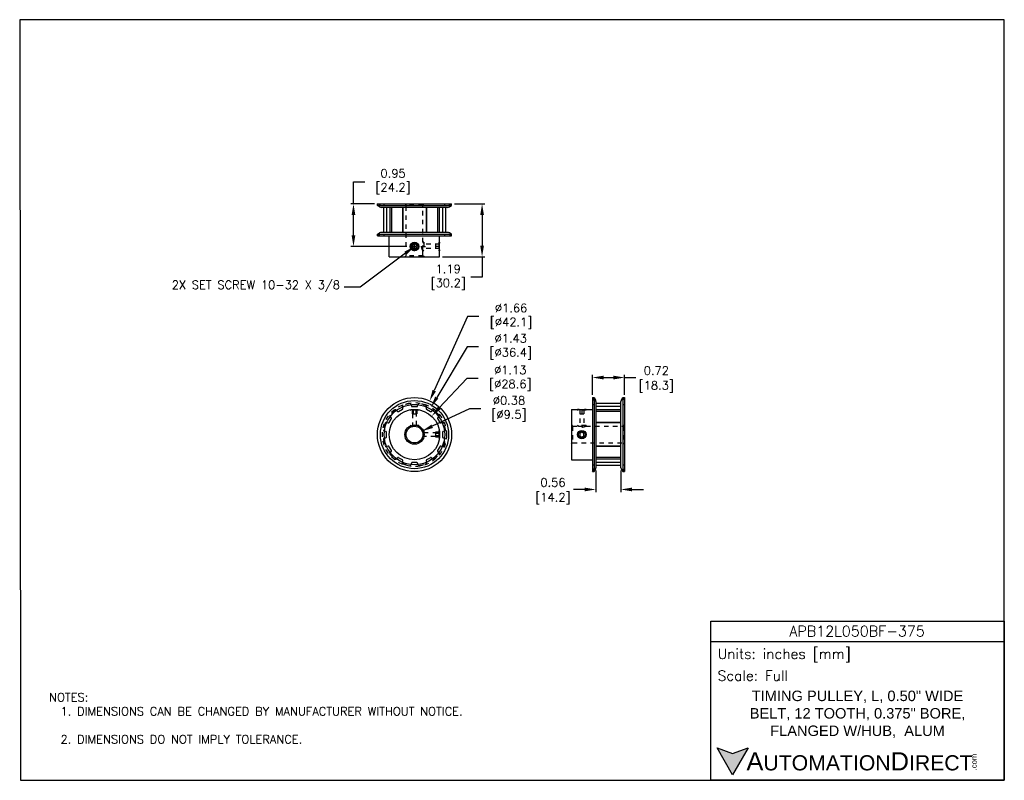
# Model space of a CAD drawing. Extents: x 909.4 to 931.4, y -8.5 to 8.5.
import ezdxf
from ezdxf import colors
from ezdxf.entities.mleader import LeaderData, LeaderLine
from ezdxf.math import Vec2, Vec3

# ---------------------------------------------------------------- set-up
doc = ezdxf.new("R2010")
doc.units = 0
doc.header["$LTSCALE"] = 4
doc.header["$MEASUREMENT"] = 0
doc.linetypes.add('CENTER2', pattern=[1.125, 0.75, -0.125, 0.125, -0.125])
doc.linetypes.add('HIDDEN2', pattern=[0.1875, 0.125, -0.0625])
doc.layers.get('0').update_dxf_attribs({"linetype": 'CONTINUOUS'})
doc.layers.get('DEFPOINTS').update_dxf_attribs({"linetype": 'CONTINUOUS'})
for name, color, linetype in [('CENTER', 40, 'CENTER2'), ('DIMENSIONS', 140, 'CONTINUOUS'), ('DIMENSIONS @ 1', 140, 'CONTINUOUS'), ('HIDDEN', 102, 'HIDDEN2'), ('TEXT', 140, 'CONTINUOUS')]:
    doc.layers.add(name, color=color, linetype=linetype)
doc.styles.add('\\M+2ABAC\\M+2A6A11', font='txt')
doc.styles.add('ROMANS', font='romans.shx')
doc.styles.get("Standard").update_dxf_attribs({"font": 'romans.shx'})
doc.dimstyles.get("Standard").update_dxf_attribs({"dimtxt": 0.1875, "dimasz": 0.25, "dimexe": 0.0625, "dimexo": 0.0625, "dimgap": 0.0625, "dimtad": 0, "dimtih": 1, "dimtoh": 1, "dimzin": 0, "dimdsep": 46, "dimtxsty": 'Standard', "dimcen": 0, "dimadec": 0, "dimazin": 0, "dimtfac": 1, "dimtofl": 0, "dimtmove": 0, "dimatfit": 3, "dimfxl": 0, "dimtolj": 1, "dimtzin": 0, "dimarcsym": 0})

# ---------------------------------------------------------------- blocks, each defined once
blk = doc.blocks.new('*D2')
at = {"layer": 'DEFPOINTS', "color": 0}
for p in [(922.9237132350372, 0.467701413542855), (922.2047132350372, 0.02066336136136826), (922.9237132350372, 0.02066336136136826)]:
    blk.add_point(p, dxfattribs=at)
at = {"layer": 'DIMENSIONS', "color": 0, "lineweight": -2}
for p, q in [((922.2047132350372, 0.08316336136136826), (922.2047132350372, 0.530201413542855)), ((922.4547132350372, 0.467701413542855), (922.6737132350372, 0.467701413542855)), ((922.9237132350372, 0.08316336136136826), (922.9237132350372, 0.530201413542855)), ((922.9237132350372, 0.467701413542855), (923.1737132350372, 0.467701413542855))]:
    blk.add_line(p, q, dxfattribs=at)
at = {"layer": 'DIMENSIONS', "color": 0}
for points in [[(922.4547132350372, 0.5093680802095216), (922.4547132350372, 0.4260347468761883), (922.2047132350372, 0.467701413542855)], [(922.6737132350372, 0.5093680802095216), (922.6737132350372, 0.4260347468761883), (922.9237132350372, 0.467701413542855)]]:
    blk.add_solid(points, dxfattribs=at)
at = {"layer": 'DIMENSIONS', "color": 0, "char_height": 0.1875, "attachment_point": 5}
for s, insert in [('\\A1;0.72', (923.6335346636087, 0.623951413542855)), ('\\A1;[18.3]', (923.6335346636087, 0.2623442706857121))]:
    blk.add_mtext(s, dxfattribs=dict(at, insert=insert))
blk = doc.blocks.new('*D1')
at = {"layer": 'DEFPOINTS', "color": 0}
for p in [(922.2842132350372, -1.548019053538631), (922.8442132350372, -1.548019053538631), (922.2842132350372, -2.03361647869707)]:
    blk.add_point(p, dxfattribs=at)
at = {"layer": 'DIMENSIONS', "color": 0, "lineweight": -2}
for p, q in [((922.2842132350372, -1.610519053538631), (922.2842132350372, -2.09611647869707)), ((922.8442132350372, -1.610519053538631), (922.8442132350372, -2.09611647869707)), ((922.0342132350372, -2.03361647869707), (921.7842132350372, -2.03361647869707)), ((923.0942132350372, -2.03361647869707), (923.3442132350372, -2.03361647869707))]:
    blk.add_line(p, q, dxfattribs=at)
at = {"layer": 'DIMENSIONS', "color": 0}
for points in [[(922.0342132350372, -1.991949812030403), (922.0342132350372, -2.075283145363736), (922.2842132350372, -2.03361647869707)], [(923.0942132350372, -1.991949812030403), (923.0942132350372, -2.075283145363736), (922.8442132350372, -2.03361647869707)]]:
    blk.add_solid(points, dxfattribs=at)
at = {"layer": 'DIMENSIONS', "color": 0, "char_height": 0.1875, "attachment_point": 5}
for s, insert in [('\\A1;0.56', (921.3243918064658, -1.87736647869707)), ('\\A1;[14.2]', (921.3243918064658, -2.238973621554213))]:
    blk.add_mtext(s, dxfattribs=dict(at, insert=insert))
blk = doc.blocks.new('*D3')
at = {"layer": 'DEFPOINTS', "color": 0, "ltscale": 0.05}
for p in [(918.4002199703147, -0.7279069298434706), (918.06053086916, -0.8867663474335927)]:
    blk.add_point(p, dxfattribs=at)
at = {"layer": 'DIMENSIONS', "color": 0, "lineweight": -2, "ltscale": 0.05}
for p, q in [((919.4608704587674, -0.2318818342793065), (918.626679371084, -0.6220006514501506)), ((919.7108704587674, -0.2318818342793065), (919.4608704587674, -0.2318818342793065))]:
    blk.add_line(p, q, dxfattribs=at)
at = {"layer": 'DIMENSIONS', "color": 0, "ltscale": 0.05}
blk.add_solid([(918.6090283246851, -0.5842574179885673), (918.6443304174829, -0.6597438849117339), (918.4002199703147, -0.7279069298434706)], dxfattribs=at)
at = {"layer": 'DIMENSIONS', "color": 0, "ltscale": 0.05, "insert": (920.2778347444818, -0.2318818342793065), "char_height": 0.1875, "attachment_point": 5}
blk.add_mtext('\\A1; ∅0.38\\P [∅9.5]', dxfattribs=at)
blk = doc.blocks.new('*D8')
at = {"layer": 'DEFPOINTS', "color": 0, "ltscale": 0.05}
for p in [(919.0583754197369, 4.351565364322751), (918.7928754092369, 3.163565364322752), (919.7410535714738, 3.163565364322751)]:
    blk.add_point(p, dxfattribs=at)
at = {"layer": 'DIMENSIONS', "color": 0, "lineweight": -2, "ltscale": 0.05}
for p, q in [((919.1208754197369, 4.351565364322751), (919.8035535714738, 4.351565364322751)), ((919.7410535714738, 4.101565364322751), (919.7410535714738, 3.413565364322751)), ((918.8553754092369, 3.163565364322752), (919.8035535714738, 3.163565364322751)), ((919.7410535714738, 3.163565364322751), (919.7410535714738, 2.70836119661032)), ((919.7410535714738, 2.70836119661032), (919.4910535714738, 2.70836119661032))]:
    blk.add_line(p, q, dxfattribs=at)
at = {"layer": 'DIMENSIONS', "color": 0, "ltscale": 0.05}
for points in [[(919.6993869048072, 4.101565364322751), (919.7827202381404, 4.101565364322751), (919.7410535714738, 4.351565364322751)], [(919.6993869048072, 3.413565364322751), (919.7827202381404, 3.413565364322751), (919.7410535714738, 3.163565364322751)]]:
    blk.add_solid(points, dxfattribs=at)
at = {"layer": 'DIMENSIONS', "color": 0, "ltscale": 0.05, "insert": (918.9196250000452, 2.708361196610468), "char_height": 0.1875, "attachment_point": 5}
blk.add_mtext('\\A1; 1.19\\P [30.2]', dxfattribs=at)
blk = doc.blocks.new('*D7')
at = {"layer": 'DEFPOINTS', "color": 0, "ltscale": 0.05}
for p in [(916.8673932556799, 4.351565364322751), (917.4023754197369, 4.351565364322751), (918.1233754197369, 3.398065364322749)]:
    blk.add_point(p, dxfattribs=at)
at = {"layer": 'DIMENSIONS', "color": 0, "lineweight": -2, "ltscale": 0.05}
for p, q in [((916.8673932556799, 4.351565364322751), (916.8673932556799, 4.844476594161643)), ((916.8673932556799, 4.844476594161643), (917.1173932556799, 4.844476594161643)), ((917.3398754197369, 4.351565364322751), (916.8048932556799, 4.351565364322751)), ((916.8673932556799, 3.648065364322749), (916.8673932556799, 4.101565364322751)), ((918.0608754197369, 3.398065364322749), (916.8048932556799, 3.398065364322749))]:
    blk.add_line(p, q, dxfattribs=at)
at = {"layer": 'DIMENSIONS', "color": 0, "ltscale": 0.05}
for points in [[(916.8257265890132, 4.101565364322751), (916.9090599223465, 4.101565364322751), (916.8673932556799, 4.351565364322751)], [(916.8257265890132, 3.648065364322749), (916.9090599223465, 3.648065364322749), (916.8673932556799, 3.398065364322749)]]:
    blk.add_solid(points, dxfattribs=at)
at = {"layer": 'DIMENSIONS', "color": 0, "ltscale": 0.05, "insert": (917.6888218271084, 4.84447659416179), "char_height": 0.1875, "attachment_point": 5}
blk.add_mtext('\\A1; 0.95\\P [24.2]', dxfattribs=at)
blk = doc.blocks.new('*D4')
at = {"layer": 'DEFPOINTS', "color": 0, "ltscale": 0.05}
for p in [(918.613567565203, -0.3955478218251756), (917.8471832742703, -1.219125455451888)]:
    blk.add_point(p, dxfattribs=at)
at = {"layer": 'DIMENSIONS', "color": 0, "lineweight": -2, "ltscale": 0.05}
for p, q in [((919.3999804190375, 0.4495530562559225), (918.7838751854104, -0.21253056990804)), ((919.6499804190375, 0.4495530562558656), (919.3999804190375, 0.4495530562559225))]:
    blk.add_line(p, q, dxfattribs=at)
at = {"layer": 'DIMENSIONS', "color": 0, "ltscale": 0.05}
blk.add_solid([(918.7533723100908, -0.1841459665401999), (918.8143780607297, -0.2409151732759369), (918.613567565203, -0.3955478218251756)], dxfattribs=at)
at = {"layer": 'DIMENSIONS', "color": 0, "ltscale": 0.05, "insert": (920.3062304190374, 0.4495530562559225), "char_height": 0.1875, "attachment_point": 5}
blk.add_mtext('\\A1; ∅1.13\\P [∅28.6]', dxfattribs=at)
blk = doc.blocks.new('*D6')
at = {"layer": 'DEFPOINTS', "color": 0, "ltscale": 0.05}
for p in [(918.5993247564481, -0.1937142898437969), (917.8614260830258, -1.420958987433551)]:
    blk.add_point(p, dxfattribs=at)
at = {"layer": 'DIMENSIONS', "color": 0, "lineweight": -2, "ltscale": 0.05}
for p, q in [((919.4107505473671, 1.155817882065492), (918.7281478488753, 0.02053932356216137)), ((919.6607505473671, 1.155817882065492), (919.4107505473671, 1.155817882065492))]:
    blk.add_line(p, q, dxfattribs=at)
at = {"layer": 'DIMENSIONS', "color": 0, "ltscale": 0.05}
blk.add_solid([(918.6924389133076, 0.04200983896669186), (918.7638567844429, -0.0009311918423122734), (918.5993247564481, -0.1937142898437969)], dxfattribs=at)
at = {"layer": 'DIMENSIONS', "color": 0, "ltscale": 0.05, "insert": (920.3170005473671, 1.155817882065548), "char_height": 0.1875, "attachment_point": 5}
blk.add_mtext('\\A1; ∅1.43\\P [∅36.4]', dxfattribs=at)
blk = doc.blocks.new('*D5')
at = {"layer": 'DEFPOINTS', "color": 0, "ltscale": 0.05}
for p in [(918.5699336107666, -0.05216497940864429), (917.8908172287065, -1.562508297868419)]:
    blk.add_point(p, dxfattribs=at)
at = {"layer": 'DIMENSIONS', "color": 0, "lineweight": -2, "ltscale": 0.05}
for p, q in [((919.4186312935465, 1.835324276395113), (918.6724572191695, 0.1758457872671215)), ((919.6686312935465, 1.835324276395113), (919.4186312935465, 1.835324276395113))]:
    blk.add_line(p, q, dxfattribs=at)
at = {"layer": 'DIMENSIONS', "color": 0, "ltscale": 0.05}
blk.add_solid([(918.6344554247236, 0.1929330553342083), (918.7104590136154, 0.1587585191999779), (918.5699336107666, -0.05216497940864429)], dxfattribs=at)
at = {"layer": 'DIMENSIONS', "color": 0, "ltscale": 0.05, "insert": (920.3248812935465, 1.835324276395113), "char_height": 0.1875, "attachment_point": 5}
blk.add_mtext('\\A1; ∅1.66\\P [∅42.1]', dxfattribs=at)

msp = doc.modelspace()

# ---------------------------------------------------------------- hatches: boundary and pattern name
at = {"layer": 'TEXT'}
msp.add_hatch(color=256, dxfattribs=at).paths.add_polyline_path([(925.6883008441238, -7.808852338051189), (925.3390763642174, -7.935959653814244), (924.9898518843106, -7.808852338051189), (925.3390763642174, -8.413726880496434)])

# ---------------------------------------------------------------- linework, layer by layer
for p, q in [((917.4023754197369, 4.311565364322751), (917.4023754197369, 4.351565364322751)), ((917.4023754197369, 4.351565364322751), (919.0583754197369, 4.351565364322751)), ((917.4505121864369, 4.282860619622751), (917.4023754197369, 4.311565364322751)), ((917.4023754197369, 4.311565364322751), (919.0583754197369, 4.311565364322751)), ((918.9710577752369, 4.272065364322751), (917.489693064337, 4.272065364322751)), ((917.5371303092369, 4.272065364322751), (917.5371303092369, 3.712065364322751)), ((917.6043754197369, 4.272065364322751), (917.6043754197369, 3.712065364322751)), ((917.6785677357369, 4.272065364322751), (917.6785677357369, 3.712065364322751)), ((917.715920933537, 4.272065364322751), (917.715920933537, 3.712065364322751)), ((917.9625026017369, 4.272065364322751), (917.9625026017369, 3.712065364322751)), ((917.9706730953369, 4.272065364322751), (917.9706730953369, 3.712065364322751)), ((918.4900777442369, 4.272065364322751), (918.4900777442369, 3.712065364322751)), ((918.4982482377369, 4.272065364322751), (918.4982482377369, 3.712065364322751)), ((918.7448299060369, 4.272065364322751), (918.7448299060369, 3.712065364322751)), ((918.7821831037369, 4.272065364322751), (918.7821831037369, 3.712065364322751)), ((918.8563754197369, 4.272065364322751), (918.8563754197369, 3.712065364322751)), ((918.923620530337, 4.272065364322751), (918.923620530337, 3.712065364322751)), ((919.0102386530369, 4.282860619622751), (919.0583754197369, 4.311565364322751)), ((919.0583754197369, 4.311565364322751), (919.0583754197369, 4.351565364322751)), ((917.4023754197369, 3.67256536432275), (917.4505121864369, 3.701270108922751)), ((917.4023754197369, 3.632565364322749), (917.4023754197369, 3.67256536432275)), ((917.4023754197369, 3.67256536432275), (919.0583754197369, 3.67256536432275)), ((917.4023754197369, 3.632565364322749), (919.0583754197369, 3.632565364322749)), ((918.9710577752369, 3.712065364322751), (917.489693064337, 3.712065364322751)), ((917.6678754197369, 3.163565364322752), (917.6678754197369, 3.632565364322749)), ((918.7928754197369, 3.493065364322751), (918.7928754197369, 3.632565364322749)), ((919.0583754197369, 3.67256536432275), (919.0102386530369, 3.701270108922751)), ((919.0583754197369, 3.632565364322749), (919.0583754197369, 3.67256536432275)), ((918.202951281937, 3.445565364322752), (918.1755271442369, 3.398065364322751)), ((918.1755271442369, 3.398065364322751), (918.202951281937, 3.350565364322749)), ((918.2577995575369, 3.445565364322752), (918.202951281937, 3.445565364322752)), ((918.202951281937, 3.350565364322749), (918.2577995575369, 3.350565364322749)), ((918.2852236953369, 3.398065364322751), (918.2577995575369, 3.445565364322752)), ((918.2577995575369, 3.350565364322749), (918.2852236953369, 3.398065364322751)), ((918.7903338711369, 3.476606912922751), (918.7928754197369, 3.474065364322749)), ((918.790333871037, 3.31952381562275), (918.7928754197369, 3.322065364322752)), ((918.7928754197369, 3.322065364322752), (918.7928754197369, 3.474065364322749)), ((918.7928754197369, 3.163565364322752), (918.7928754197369, 3.30306536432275)), ((917.667875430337, 3.163565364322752), (918.7928754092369, 3.163565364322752)), ((922.2047132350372, 0.02066336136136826), (922.2047132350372, -1.635336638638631)), ((922.2047132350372, 0.02066336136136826), (922.2447132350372, 0.02066336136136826)), ((922.2447132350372, 0.02066336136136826), (922.2447132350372, -1.635336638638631)), ((922.2447132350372, 0.02066336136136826), (922.2734179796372, -0.02747340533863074)), ((922.8550084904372, -0.02747340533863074), (922.8837132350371, 0.02066336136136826)), ((922.8837132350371, 0.02066336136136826), (922.8837132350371, -1.635336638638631)), ((922.8837132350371, 0.02066336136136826), (922.9237132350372, 0.02066336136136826)), ((922.9237132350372, 0.02066336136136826), (922.9237132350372, -1.635336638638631)), ((922.2442132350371, -0.04557663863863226), (922.2442132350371, -1.569096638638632)), ((922.2842132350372, -0.06665422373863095), (922.2842132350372, -1.548019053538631)), ((922.8442132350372, -0.1140915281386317), (922.2842132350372, -0.1140915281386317)), ((922.8442132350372, -0.1813366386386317), (922.2842132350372, -0.1813366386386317)), ((922.8442132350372, -1.548019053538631), (922.8442132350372, -0.06665422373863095)), ((918.1483361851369, -0.2508758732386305), (918.1543754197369, -0.2448366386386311)), ((918.1543754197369, -0.2448366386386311), (918.3063754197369, -0.2448366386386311)), ((921.7357132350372, -0.2448366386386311), (921.7357132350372, -1.369836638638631)), ((921.7357132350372, -0.2448366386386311), (921.8752132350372, -0.2448366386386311)), ((921.8916694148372, -0.2473804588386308), (921.8942132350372, -0.2448366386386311)), ((921.8942132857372, -0.2448366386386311), (922.0462131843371, -0.2448366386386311)), ((922.0487570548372, -0.2473804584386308), (922.0462132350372, -0.2448366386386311)), ((922.0652132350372, -0.2448366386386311), (922.2047132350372, -0.2448366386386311)), ((922.8442132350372, -0.2555289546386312), (922.2842132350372, -0.2555289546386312)), ((922.8442132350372, -0.2928821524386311), (922.2842132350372, -0.2928821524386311)), ((922.8442132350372, -0.5394638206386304), (922.2842132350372, -0.5394638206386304)), ((922.8442132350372, -0.5476343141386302), (922.2842132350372, -0.5476343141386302)), ((918.7867935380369, -0.7252547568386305), (918.7928754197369, -0.7313366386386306)), ((918.7928754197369, -0.7313366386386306), (918.7928754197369, -0.8833366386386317)), ((921.9702132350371, -0.7524883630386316), (921.9227132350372, -0.7799125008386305)), ((921.9227132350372, -0.7799125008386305), (921.9227132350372, -0.8347607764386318)), ((921.9227132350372, -0.8347607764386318), (921.9702132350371, -0.8621849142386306)), ((922.0177132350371, -0.7799125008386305), (921.9702132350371, -0.7524883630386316)), ((921.9702132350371, -0.8621849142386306), (922.0177132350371, -0.8347607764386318)), ((922.0177132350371, -0.8347607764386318), (922.0177132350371, -0.7799125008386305)), ((918.7867935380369, -0.88941852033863), (918.7928754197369, -0.8833366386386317)), ((922.8442132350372, -1.067038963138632), (922.2842132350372, -1.067038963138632)), ((922.8442132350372, -1.075209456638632), (922.2842132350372, -1.075209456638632)), ((921.7357132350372, -1.369836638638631), (922.2047132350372, -1.369836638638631)), ((922.8442132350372, -1.321791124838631), (922.2842132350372, -1.321791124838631)), ((922.8442132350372, -1.359144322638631), (922.2842132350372, -1.359144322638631)), ((922.8442132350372, -1.433336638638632), (922.2842132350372, -1.433336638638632)), ((922.8442132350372, -1.500581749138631), (922.2842132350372, -1.500581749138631)), ((922.2047132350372, -1.635336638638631), (922.2447132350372, -1.635336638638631)), ((922.2447132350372, -1.635336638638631), (922.2734179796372, -1.587199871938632)), ((922.8550084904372, -1.587199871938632), (922.8837132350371, -1.635336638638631)), ((922.8837132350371, -1.635336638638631), (922.9237132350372, -1.635336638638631))]:
    msp.add_line(p, q)
for centre, radius in [((918.2303754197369, 3.398065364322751), 0.095), ((918.2303754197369, 3.398065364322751), 0.076), ((918.2303754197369, -0.8073366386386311), 0.828), ((918.2303754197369, -0.8073366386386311), 0.76176), ((918.2303754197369, -0.8073366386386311), 0.675), ((918.2303754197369, -0.8073366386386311), 0.5625), ((918.2303754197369, -0.8073366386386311), 0.215625), ((918.2303754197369, -0.8073366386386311), 0.1875), ((921.9702132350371, -0.8073366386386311), 0.095), ((921.9702132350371, -0.8073366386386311), 0.076)]:
    msp.add_circle(centre, radius)
for centre, start, end in [((917.489693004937, 4.34856536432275), 239.1916819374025, 270), ((918.9710578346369, 4.34856536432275), 270, 300.8083180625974), ((917.489693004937, 3.635565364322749), 90, 120.8083180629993), ((918.9710578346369, 3.635565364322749), 59.19168193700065, 90), ((922.2077132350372, -0.06665422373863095), 0, 30.8083180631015), ((922.9207132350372, -0.06665422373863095), 149.1916819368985, 180), ((922.2077132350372, -1.548019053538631), 329.1916819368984, 0), ((922.9207132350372, -1.548019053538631), 180, 210.8083180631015)]:
    msp.add_arc(centre, 0.0765, start, end)
for points, start_tangent, end_tangent in [([(918.7928754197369, 3.30306536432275), (918.792835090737, 3.30330444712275), (918.7927147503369, 3.304021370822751), (918.7925166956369, 3.305212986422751), (918.7922442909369, 3.306876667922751), (918.791902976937, 3.309003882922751), (918.7914986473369, 3.31158978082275), (918.7910398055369, 3.314618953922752), (918.7905347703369, 3.318082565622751), (918.7899943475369, 3.321959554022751), (918.7894293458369, 3.32623192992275), (918.7888501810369, 3.33088792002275), (918.7882701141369, 3.33589431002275), (918.7877026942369, 3.341210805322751), (918.787159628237, 3.34680714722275), (918.7866509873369, 3.35266429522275), (918.7861881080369, 3.358739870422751), (918.785779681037, 3.365010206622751), (918.7854344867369, 3.371432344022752), (918.7851586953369, 3.377984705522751), (918.7849580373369, 3.384625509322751), (918.7848360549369, 3.39133142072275), (918.7847951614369, 3.39806614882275), (918.7848360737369, 3.404800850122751), (918.7849580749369, 3.411506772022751), (918.7851587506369, 3.41814755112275), (918.785434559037, 3.424699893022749), (918.7857797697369, 3.431122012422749), (918.7861882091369, 3.43739228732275), (918.786651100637, 3.44346782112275), (918.7871597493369, 3.44932489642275), (918.7877028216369, 3.454921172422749), (918.7882702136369, 3.46023731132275), (918.7888502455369, 3.465243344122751), (918.789429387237, 3.469899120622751), (918.7899943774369, 3.474171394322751), (918.7905347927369, 3.478048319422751), (918.7910398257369, 3.48151191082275), (918.791498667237, 3.484541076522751), (918.7919029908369, 3.487126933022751), (918.7922443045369, 3.48925414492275), (918.7925167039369, 3.490917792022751), (918.7927147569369, 3.49210939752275), (918.792835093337, 3.49282629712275), (918.7928754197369, 3.493065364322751)], (-0.0317921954, 0.1882432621), (0.0317921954, 0.1882432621)), ([(918.792414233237, 3.49029539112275), (918.792244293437, 3.48925407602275), (918.791902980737, 3.487126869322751), (918.7914986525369, 3.484540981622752), (918.791039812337, 3.481511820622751), (918.790534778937, 3.478048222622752), (918.790330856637, 3.47660733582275)], (-0.0022421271, -0.0136632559), (-0.0019232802, -0.0137117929)), ([(918.790330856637, 3.319523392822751), (918.790534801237, 3.318082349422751), (918.791039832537, 3.314618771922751), (918.7914986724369, 3.311589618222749), (918.7919029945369, 3.30900377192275), (918.7922443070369, 3.30687656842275), (918.7925167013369, 3.30521295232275)], (0.0020108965, -0.0143364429), (0.002359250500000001, -0.0142832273)), ([(918.7928754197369, 3.493065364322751), (918.7928350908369, 3.492826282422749), (918.792714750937, 3.492109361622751), (918.7925166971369, 3.490917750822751), (918.792414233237, 3.49029539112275)], (-0.0004676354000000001, -0.0027688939), (-0.0004547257, -0.0027710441)), ([(918.7925167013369, 3.30521295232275), (918.7927147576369, 3.304021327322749), (918.792835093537, 3.303304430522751), (918.7928754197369, 3.30306536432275)], (0.0003548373, -0.0021482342), (0.000362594, -0.002146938)), ([(921.8752132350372, -0.2448366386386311), (921.8754228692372, -0.2448720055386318)], (0.000209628, -3.54038e-05), (0.0002096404, -3.533e-05)), ([(922.0652132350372, -0.2448366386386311), (922.0650035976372, -0.2448720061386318), (922.0643747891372, -0.2449776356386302), (922.0633295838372, -0.2451517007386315), (922.0618694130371, -0.2453917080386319), (922.0600013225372, -0.2456933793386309), (922.0577288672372, -0.2460521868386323), (922.0550620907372, -0.2464618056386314), (922.0520113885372, -0.2469152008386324), (922.0485869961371, -0.2474047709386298), (922.0448085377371, -0.2479211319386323), (922.0406870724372, -0.2484557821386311), (922.0362490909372, -0.2489980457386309), (922.0315103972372, -0.2495386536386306), (922.0264981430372, -0.2500671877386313), (922.0212380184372, -0.2505738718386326), (922.0157516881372, -0.2510498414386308), (922.0100737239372, -0.2514858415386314), (922.0042214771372, -0.2518748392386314), (921.9982315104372, -0.2522093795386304), (921.9921228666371, -0.2524841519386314), (921.9859254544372, -0.2526942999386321), (921.9796671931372, -0.2528362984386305), (921.9733667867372, -0.2529079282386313), (921.9670593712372, -0.2529079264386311), (921.9607590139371, -0.2528362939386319), (921.9545006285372, -0.2526942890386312), (921.9483033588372, -0.2524841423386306), (921.9421946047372, -0.2522093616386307), (921.9362047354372, -0.2518748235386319), (921.9303524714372, -0.2514858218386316), (921.9246744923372, -0.2510498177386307), (921.9191882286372, -0.2505738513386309), (921.9139279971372, -0.2500671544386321), (921.9089158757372, -0.2495386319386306), (921.9041771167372, -0.2489980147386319), (921.8997392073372, -0.2484557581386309), (921.8956177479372, -0.2479211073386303), (921.8918392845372, -0.2474047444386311), (921.8884149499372, -0.2469151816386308), (921.8853641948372, -0.2464617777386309), (921.8826975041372, -0.246052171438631), (921.8804250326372, -0.2456933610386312), (921.8785569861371, -0.2453916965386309), (921.8770968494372, -0.245151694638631), (921.8760516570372, -0.2449776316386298), (921.8754228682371, -0.2448720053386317), (921.8752132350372, -0.2448366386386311)], (-0.1882433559, -0.0317922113), (-0.1882433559, 0.0317922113)), ([(921.8754228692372, -0.2448720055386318), (921.8760516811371, -0.2449776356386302), (921.8770968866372, -0.2451517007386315), (921.8785570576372, -0.2453917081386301), (921.8804251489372, -0.2456933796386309), (921.8826976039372, -0.2460521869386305), (921.8853643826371, -0.2464618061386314), (921.8884150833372, -0.2469152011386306), (921.8916693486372, -0.247380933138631)], (0.0162109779, -0.002731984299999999), (0.0162802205, -0.002283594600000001)), ([(922.0487571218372, -0.247380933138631), (922.0520115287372, -0.2469151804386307), (922.0550622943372, -0.2464617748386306), (922.0577289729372, -0.2460521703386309), (922.0600014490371, -0.245693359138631), (922.0618694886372, -0.2453916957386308), (922.0633296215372, -0.2451516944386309), (922.0643748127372, -0.2449776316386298), (922.0650035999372, -0.2448720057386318)], (0.0162802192, 0.0022835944), (0.0162109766, 0.002731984)), ([(922.0650035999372, -0.2448720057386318), (922.0652132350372, -0.2448366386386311)], (0.0002096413, 3.53302e-05), (0.0002096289, 3.5404e-05))]:
    msp.add_spline(points, degree=3, dxfattribs=dict(start_tangent=start_tangent, end_tangent=end_tangent))
at = {"layer": 'CENTER', "ltscale": 0.05}
for p, q in [((918.1233754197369, 3.39806536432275), (918.5243754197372, 3.398065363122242)), ((918.2303754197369, 3.291065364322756), (918.2303754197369, 3.505065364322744))]:
    msp.add_line(p, q, dxfattribs=at)
at = {"layer": 'DEFPOINTS'}
msp.add_lwpolyline([(909.4247788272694, -8.533898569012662), (931.4093251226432, -8.533898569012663), (931.4093251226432, 8.466101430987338), (909.4093251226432, 8.466101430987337)], close=True, dxfattribs=at)
at = {"layer": 'HIDDEN', "ltscale": 0.05}
for p, q in [((917.4686154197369, 4.31206536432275), (917.4023754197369, 4.351565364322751)), ((917.468615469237, 4.31206536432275), (918.9921353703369, 4.31206536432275)), ((917.555375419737, 4.31206536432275), (917.555375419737, 4.351565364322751)), ((918.0428754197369, 4.323440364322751), (918.014750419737, 4.351565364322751)), ((918.0428754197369, 3.191690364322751), (918.0428754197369, 4.323440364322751)), ((918.4178754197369, 4.323440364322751), (918.0428754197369, 4.323440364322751)), ((918.4178754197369, 4.323440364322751), (918.446000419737, 4.351565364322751)), ((918.4178754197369, 3.493065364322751), (918.4178754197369, 4.323440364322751)), ((918.905375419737, 4.31206536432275), (918.905375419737, 4.351565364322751)), ((918.9921354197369, 4.31206536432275), (919.0583754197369, 4.351565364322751)), ((917.4023754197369, 3.632565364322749), (917.4686154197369, 3.67206536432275)), ((917.468615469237, 3.67206536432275), (918.9921353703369, 3.67206536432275)), ((917.555375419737, 3.632565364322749), (917.555375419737, 3.67206536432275)), ((918.905375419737, 3.632565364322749), (918.905375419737, 3.67206536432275)), ((919.0583754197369, 3.632565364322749), (918.9921354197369, 3.67206536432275)), ((918.4368754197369, 3.493065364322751), (918.4178754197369, 3.493065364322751)), ((918.4178754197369, 3.474065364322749), (918.4368754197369, 3.493065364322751)), ((918.4178754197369, 3.322065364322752), (918.4178754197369, 3.474065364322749)), ((918.4178754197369, 3.322065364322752), (918.4368754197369, 3.30306536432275)), ((918.4368754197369, 3.30306536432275), (918.4178754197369, 3.30306536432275)), ((918.4178754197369, 3.191690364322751), (918.4178754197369, 3.30306536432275)), ((918.4368754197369, 3.493065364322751), (918.4368754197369, 3.30306536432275)), ((918.7928754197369, 3.445565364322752), (918.4368754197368, 3.445565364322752)), ((918.7928754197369, 3.350565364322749), (918.4368754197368, 3.350565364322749)), ((918.6978754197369, 3.445565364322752), (918.6978754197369, 3.350565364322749)), ((918.7928754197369, 3.398065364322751), (918.6978754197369, 3.398065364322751)), ((918.7928754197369, 3.493065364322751), (918.7738754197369, 3.493065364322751)), ((918.7738754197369, 3.493065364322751), (918.7903338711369, 3.476606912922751)), ((918.7738754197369, 3.493065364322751), (918.7738754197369, 3.30306536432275)), ((918.7738754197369, 3.30306536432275), (918.790333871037, 3.31952381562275)), ((918.7928754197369, 3.30306536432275), (918.7738754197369, 3.30306536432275)), ((918.014750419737, 3.163565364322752), (918.0428754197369, 3.191690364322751)), ((918.4178754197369, 3.191690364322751), (918.0428754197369, 3.191690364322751)), ((918.446000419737, 3.163565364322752), (918.4178754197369, 3.191690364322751)), ((922.2047132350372, 0.02066336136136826), (922.2442132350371, -0.04557663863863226)), ((922.8842132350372, -0.04557663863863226), (922.9237132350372, 0.02066336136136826)), ((917.970369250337, -0.2194133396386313), (917.962806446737, -0.1765225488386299)), ((918.1466899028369, -0.1272511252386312), (918.161585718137, -0.1681770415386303)), ((918.180379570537, -0.1813366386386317), (918.2803712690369, -0.1813366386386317)), ((918.2991651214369, -0.1681770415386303), (918.314060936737, -0.1272511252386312)), ((918.4979443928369, -0.1765225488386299), (918.4903815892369, -0.2194133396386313)), ((922.2047132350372, -0.1323366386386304), (922.2442132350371, -0.1323366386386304)), ((922.8842132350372, -0.04557663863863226), (922.8842132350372, -1.569096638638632)), ((922.8842132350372, -0.1323366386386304), (922.9237132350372, -0.1323366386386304)), ((917.7112418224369, -0.4281832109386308), (917.6832468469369, -0.3948200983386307)), ((917.8178588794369, -0.260208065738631), (917.8512219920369, -0.2882030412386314)), ((917.874077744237, -0.2902026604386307), (917.9606730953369, -0.2402068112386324)), ((918.1353754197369, -0.2638366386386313), (918.1483361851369, -0.2508758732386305)), ((918.1353754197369, -0.2529079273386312), (918.1353754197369, -0.2638366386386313)), ((918.3253754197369, -0.2638366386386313), (918.1353754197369, -0.2638366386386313)), ((918.1755271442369, -0.2448366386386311), (918.1755271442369, -0.3398366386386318)), ((918.1755271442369, -0.3398366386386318), (918.2852236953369, -0.3398366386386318)), ((918.1864254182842, -0.3398366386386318), (918.1864254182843, -0.600836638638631)), ((918.202951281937, -0.2448366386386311), (918.202951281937, -0.3398366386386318)), ((918.2577995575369, -0.2448366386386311), (918.2577995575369, -0.3398366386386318)), ((918.2743254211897, -0.600836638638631), (918.274325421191, -0.3398366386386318)), ((918.2852236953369, -0.2448366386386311), (918.2852236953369, -0.3398366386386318)), ((918.3124146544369, -0.2508758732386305), (918.3063754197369, -0.2448366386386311)), ((918.3253754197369, -0.2638366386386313), (918.3124146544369, -0.2508758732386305)), ((918.3253754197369, -0.2529079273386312), (918.3253754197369, -0.2638366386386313)), ((918.5000777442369, -0.2402068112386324), (918.5866730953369, -0.2902026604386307)), ((918.6095288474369, -0.2882030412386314), (918.6428919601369, -0.260208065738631)), ((918.777503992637, -0.3948200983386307), (918.7495090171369, -0.4281832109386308)), ((921.8752132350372, -0.2448366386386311), (921.8752132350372, -0.2638366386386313)), ((921.8752132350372, -0.2638366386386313), (921.8916694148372, -0.2473804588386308)), ((922.0652132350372, -0.2638366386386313), (921.8752132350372, -0.2638366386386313)), ((921.9227132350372, -0.2448366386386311), (921.9227132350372, -0.600836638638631)), ((921.9227132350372, -0.3398366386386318), (922.0177132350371, -0.3398366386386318)), ((921.9702132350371, -0.2448366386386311), (921.9702132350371, -0.3398366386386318)), ((922.0177132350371, -0.2448366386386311), (922.0177132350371, -0.600836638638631)), ((922.0652132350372, -0.2638366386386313), (922.0487570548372, -0.2473804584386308)), ((922.0652132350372, -0.2448366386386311), (922.0652132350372, -0.2638366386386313)), ((917.5995613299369, -0.5397676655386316), (917.642452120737, -0.5473304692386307)), ((917.6632455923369, -0.5376343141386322), (917.7132414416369, -0.4510389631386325)), ((918.1353754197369, -0.600836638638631), (918.1353754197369, -0.6456599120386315)), ((918.1543754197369, -0.6198366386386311), (918.1353754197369, -0.600836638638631)), ((918.3253754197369, -0.600836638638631), (918.1353754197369, -0.600836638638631)), ((918.1543754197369, -0.6198366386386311), (918.3063754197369, -0.6198366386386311)), ((918.3063754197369, -0.6198366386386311), (918.3253754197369, -0.600836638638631)), ((918.3253754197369, -0.600836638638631), (918.3253754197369, -0.6456598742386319)), ((918.7475093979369, -0.4510389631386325), (918.7975052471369, -0.5376343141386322)), ((918.818298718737, -0.5473304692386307), (918.8611895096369, -0.5397676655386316)), ((921.7357132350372, -0.5917116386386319), (921.7638382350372, -0.6198366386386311)), ((921.7638382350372, -0.6198366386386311), (921.7638382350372, -0.9948366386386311)), ((921.7638382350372, -0.6198366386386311), (921.8752132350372, -0.6198366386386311)), ((921.8752132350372, -0.600836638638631), (921.8752132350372, -0.6198366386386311)), ((921.8942132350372, -0.6198366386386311), (921.8752132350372, -0.600836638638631)), ((922.0652132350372, -0.600836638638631), (921.8752132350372, -0.600836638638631)), ((921.8942132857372, -0.6198366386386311), (922.0462131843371, -0.6198366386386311)), ((922.0462132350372, -0.6198366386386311), (922.0652132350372, -0.600836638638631)), ((922.0652132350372, -0.600836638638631), (922.0652132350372, -0.6198366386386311)), ((922.0652132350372, -0.6198366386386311), (922.8955882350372, -0.6198366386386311)), ((922.8955882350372, -0.6198366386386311), (922.9237132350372, -0.5917116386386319)), ((922.8955882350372, -0.6198366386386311), (922.8955882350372, -0.9948366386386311)), ((917.591215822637, -0.738546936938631), (917.550289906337, -0.7236511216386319)), ((917.550289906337, -0.8910221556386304), (917.591215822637, -0.8761263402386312)), ((917.6043754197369, -0.8573324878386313), (917.6043754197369, -0.757340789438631)), ((918.4368754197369, -0.7123366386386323), (918.3920567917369, -0.7123366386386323)), ((918.4178754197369, -0.7313366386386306), (918.4368754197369, -0.7123366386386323)), ((918.4178754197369, -0.7313366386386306), (918.4178754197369, -0.8833366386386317)), ((918.4368754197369, -0.7123366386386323), (918.4368754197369, -0.9023366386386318)), ((918.436875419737, -0.7633866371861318), (918.697875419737, -0.7633866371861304)), ((918.697875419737, -0.8512866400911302), (918.436875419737, -0.8512866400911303)), ((918.7928754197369, -0.7524883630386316), (918.6978754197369, -0.7524883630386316)), ((918.6978754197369, -0.7524883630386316), (918.6978754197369, -0.8621849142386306)), ((918.7928754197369, -0.7799125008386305), (918.6978754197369, -0.7799125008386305)), ((918.7928754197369, -0.8347607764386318), (918.6978754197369, -0.8347607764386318)), ((918.7928754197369, -0.8621849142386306), (918.6978754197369, -0.8621849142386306)), ((918.7847951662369, -0.7123366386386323), (918.7738754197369, -0.7123366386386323)), ((918.7738754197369, -0.7123366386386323), (918.7867935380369, -0.7252547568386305)), ((918.7738754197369, -0.7123366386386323), (918.7738754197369, -0.9023366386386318)), ((918.8563754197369, -0.757340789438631), (918.8563754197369, -0.8573324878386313)), ((918.910460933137, -0.7236511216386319), (918.8695350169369, -0.738546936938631)), ((918.8695350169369, -0.8761263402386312), (918.910460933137, -0.8910221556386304)), ((917.642452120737, -1.067342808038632), (917.5995613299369, -1.074905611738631)), ((917.7132414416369, -1.16363431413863), (917.6632455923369, -1.077038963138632)), ((918.4368754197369, -0.9023366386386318), (918.392056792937, -0.9023366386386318)), ((918.4178754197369, -0.8833366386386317), (918.4368754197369, -0.9023366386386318)), ((918.7975052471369, -1.077038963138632), (918.7475093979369, -1.16363431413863)), ((918.7738754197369, -0.9023366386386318), (918.7867935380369, -0.88941852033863)), ((918.7847951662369, -0.9023366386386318), (918.7738754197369, -0.9023366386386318)), ((918.8611895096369, -1.074905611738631), (918.818298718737, -1.067342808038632)), ((921.7357132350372, -1.02296163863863), (921.7638382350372, -0.9948366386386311)), ((921.7638382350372, -0.9948366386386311), (922.8955882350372, -0.9948366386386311)), ((922.8955882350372, -0.9948366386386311), (922.9237132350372, -1.02296163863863)), ((917.6832468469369, -1.219853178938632), (917.7112418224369, -1.186490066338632)), ((918.7495090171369, -1.186490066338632), (918.777503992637, -1.219853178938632)), ((917.8512219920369, -1.326470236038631), (917.8178588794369, -1.354465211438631)), ((917.9606730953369, -1.37446646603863), (917.874077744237, -1.32447061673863)), ((917.962806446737, -1.438150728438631), (917.970369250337, -1.395259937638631)), ((918.161585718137, -1.446496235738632), (918.1466899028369, -1.487422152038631)), ((918.2803712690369, -1.433336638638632), (918.180379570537, -1.433336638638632)), ((918.314060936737, -1.487422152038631), (918.2991651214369, -1.446496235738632)), ((918.4903815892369, -1.395259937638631), (918.4979443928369, -1.438150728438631)), ((918.5866730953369, -1.32447061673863), (918.5000777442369, -1.37446646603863)), ((918.6428919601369, -1.354465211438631), (918.6095288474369, -1.326470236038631)), ((922.2047132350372, -1.482336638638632), (922.2442132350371, -1.482336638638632)), ((922.8842132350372, -1.482336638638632), (922.9237132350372, -1.482336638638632)), ((922.2047132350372, -1.635336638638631), (922.2442132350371, -1.569096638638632)), ((922.8842132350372, -1.569096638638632), (922.9237132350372, -1.635336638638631))]:
    msp.add_line(p, q, dxfattribs=at)
msp.add_circle((918.2303754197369, -0.8073366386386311), 0.716, dxfattribs=at)
for centre, radius, start, end in [((917.9506730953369, -0.2228863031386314), 0.02, 299.9999999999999, 9.999999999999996), ((917.9825026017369, -0.1730495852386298), 0.02, 111.3450438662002, 190), ((918.2303754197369, -0.8073366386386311), 0.701, 98.65495613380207, 111.3450438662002), ((918.127896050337, -0.1340915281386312), 0.02, 20.0000000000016, 98.65495613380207), ((918.180379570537, -0.1613366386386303), 0.02, 200.0000000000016, 270), ((918.2803712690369, -0.1613366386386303), 0.02, 270, 339.9999999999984), ((918.332854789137, -0.1340915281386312), 0.02, 81.34504386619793, 159.9999999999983), ((918.2303754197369, -0.8073366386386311), 0.701, 68.65495613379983, 81.34504386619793), ((918.4782482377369, -0.1730495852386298), 0.02, 349.9999999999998, 68.65495613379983), ((918.5100777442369, -0.2228863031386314), 0.02, 170, 240), ((917.6985677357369, -0.3819643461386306), 0.02, 141.3450438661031, 220.0000000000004), ((918.2303754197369, -0.8073366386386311), 0.701, 128.654956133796, 141.3450438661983), ((917.695920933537, -0.4410389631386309), 0.02, 329.9999999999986, 40.0000000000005), ((917.8050031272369, -0.2755289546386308), 0.02, 49.99999999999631, 128.6549561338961), ((917.864077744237, -0.2728821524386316), 0.02, 229.9999999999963, 299.9999999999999), ((918.5966730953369, -0.2728821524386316), 0.02, 240, 310.0000000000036), ((918.655747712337, -0.2755289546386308), 0.02, 51.3450438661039, 130.0000000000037), ((918.2303754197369, -0.8073366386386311), 0.701, 38.65495613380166, 51.34504386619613), ((918.7648299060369, -0.4410389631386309), 0.02, 139.9999999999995, 210.0000000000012), ((918.7621831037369, -0.3819643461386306), 0.02, 319.9999999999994, 38.65495613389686), ((918.2303754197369, -0.8073366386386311), 0.701, 158.6549561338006, 171.3450438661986), ((917.596088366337, -0.55946382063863), 0.02, 80.00000000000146, 158.654956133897), ((917.6459250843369, -0.5276343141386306), 0.02, 260.0000000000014, 329.9999999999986), ((918.8148257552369, -0.5276343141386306), 0.02, 210.0000000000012, 279.9999999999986), ((918.864662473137, -0.55946382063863), 0.02, 21.34504386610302, 99.99999999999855), ((918.2303754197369, -0.8073366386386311), 0.701, 8.654956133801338, 21.34504386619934), ((917.5571303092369, -0.7048572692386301), 0.02, 171.3450438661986, 250.0000000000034), ((917.584375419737, -0.757340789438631), 0.02, 0, 70.00000000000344), ((917.584375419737, -0.8573324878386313), 0.02, 289.9999999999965, 0), ((918.876375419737, -0.757340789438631), 0.02, 109.9999999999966, 180), ((918.876375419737, -0.8573324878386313), 0.02, 180, 250.0000000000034), ((918.903620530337, -0.7048572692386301), 0.02, 289.9999999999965, 8.654956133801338), ((917.5571303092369, -0.9098160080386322), 0.02, 109.9999999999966, 188.6549561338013), ((918.2303754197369, -0.8073366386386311), 0.701, 188.6549561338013, 201.3450438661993), ((917.596088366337, -1.055209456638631), 0.02, 201.345043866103, 279.9999999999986), ((917.6459250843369, -1.087038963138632), 0.02, 30.00000000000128, 99.99999999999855), ((918.8148257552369, -1.087038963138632), 0.02, 80.00000000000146, 149.9999999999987), ((918.864662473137, -1.055209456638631), 0.02, 260.0000000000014, 338.654956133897), ((918.2303754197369, -0.8073366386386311), 0.701, 338.6549561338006, 351.3450438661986), ((918.903620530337, -0.9098160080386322), 0.02, 351.3450438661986, 70.00000000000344), ((917.6985677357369, -1.232708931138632), 0.02, 139.9999999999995, 218.6549561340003), ((918.2303754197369, -0.8073366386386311), 0.701, 218.6549561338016, 231.3450438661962), ((917.695920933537, -1.173634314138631), 0.02, 319.9999999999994, 30.00000000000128), ((918.2303754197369, -0.8073366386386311), 0.701, 308.654956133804, 321.3450438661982), ((918.7648299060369, -1.173634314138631), 0.02, 149.9999999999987, 220.0000000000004), ((918.7621831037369, -1.232708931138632), 0.02, 321.3450438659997, 40.0000000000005), ((917.8050031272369, -1.339144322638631), 0.02, 231.3450438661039, 310.0000000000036), ((917.864077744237, -1.341791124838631), 0.02, 60.00000000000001, 130.0000000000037), ((917.9506730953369, -1.391786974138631), 0.02, 349.9999999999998, 60.00000000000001), ((917.9825026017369, -1.441623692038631), 0.02, 170, 248.6549561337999), ((918.2303754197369, -0.8073366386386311), 0.701, 248.6549561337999, 261.3450438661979), ((918.127896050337, -1.480581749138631), 0.02, 261.3450438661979, 339.9999999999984), ((918.180379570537, -1.453336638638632), 0.02, 90, 159.9999999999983), ((918.2803712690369, -1.453336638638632), 0.02, 20.0000000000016, 90), ((918.332854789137, -1.480581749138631), 0.02, 200.0000000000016, 278.6549561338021), ((918.2303754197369, -0.8073366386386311), 0.701, 278.6549561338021, 291.3450438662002), ((918.4782482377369, -1.441623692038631), 0.02, 291.3450438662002, 9.999999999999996), ((918.5100777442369, -1.391786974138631), 0.02, 120, 190), ((918.5966730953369, -1.341791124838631), 0.02, 49.99999999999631, 120), ((918.655747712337, -1.339144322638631), 0.02, 229.9999999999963, 308.6549561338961)]:
    msp.add_arc(centre, radius, start, end, dxfattribs=at)
for points, start_tangent, end_tangent in [([(918.4178754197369, 3.30306536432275), (918.417767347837, 3.303278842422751), (918.4174433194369, 3.303921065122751), (918.416905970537, 3.30499336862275), (918.4161575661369, 3.306502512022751), (918.415202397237, 3.308456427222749), (918.4140457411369, 3.310867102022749), (918.4127002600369, 3.31373804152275), (918.411181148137, 3.31707486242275), (918.4095121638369, 3.320872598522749), (918.4077237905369, 3.32511884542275), (918.4058533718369, 3.329791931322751), (918.4039481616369, 3.33484949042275), (918.4020557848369, 3.340247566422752), (918.400230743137, 3.345915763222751), (918.3985179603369, 3.351798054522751), (918.3969606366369, 3.357823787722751), (918.395587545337, 3.363950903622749), (918.394423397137, 3.370128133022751), (918.3934812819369, 3.376333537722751), (918.3927703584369, 3.382545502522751), (918.3922949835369, 3.38875434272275), (918.3920567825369, 3.394964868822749), (918.392056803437, 3.40116694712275), (918.392295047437, 3.40737749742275), (918.3927704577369, 3.413586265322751), (918.3934814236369, 3.41979825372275), (918.3944235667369, 3.42600359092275), (918.395587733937, 3.432180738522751), (918.3969608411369, 3.438307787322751), (918.398518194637, 3.444333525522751), (918.4002310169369, 3.450215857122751), (918.402055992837, 3.45588377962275), (918.4039482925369, 3.461281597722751), (918.4058535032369, 3.46633913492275), (918.407723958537, 3.471012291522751), (918.4095124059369, 3.47525869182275), (918.4111814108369, 3.47905645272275), (918.4127004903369, 3.482393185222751), (918.4140459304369, 3.485264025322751), (918.415202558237, 3.487674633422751), (918.4161577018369, 3.489628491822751), (918.416906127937, 3.491137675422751), (918.417443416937, 3.49220985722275), (918.417767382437, 3.492851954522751), (918.4178754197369, 3.493065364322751)], (-0.08983601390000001, 0.1773079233), (0.08983601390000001, 0.1773079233)), ([(922.0652132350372, -0.6198366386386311), (922.0650341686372, -0.6199273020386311), (922.0644945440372, -0.6201997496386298), (922.0635925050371, -0.6206525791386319), (922.0623223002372, -0.6212846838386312), (922.0606792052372, -0.6220926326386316), (922.0586548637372, -0.6230727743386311), (922.0562394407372, -0.6242198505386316), (922.0534333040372, -0.6255212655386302), (922.0502391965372, -0.6269609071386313), (922.0466563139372, -0.6285216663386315), (922.0426964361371, -0.6301783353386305), (922.0383827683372, -0.631899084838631), (922.0337453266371, -0.6336484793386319), (922.0288175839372, -0.6353897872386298), (922.0236550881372, -0.6370801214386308), (922.0182987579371, -0.6386847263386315), (922.0128045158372, -0.6401682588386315), (922.0072125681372, -0.6415047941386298), (922.0015575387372, -0.6426742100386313), (921.9958746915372, -0.6436608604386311), (921.9901723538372, -0.6444574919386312), (921.9844709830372, -0.6450574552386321), (921.9787665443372, -0.6454588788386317), (921.9730620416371, -0.645659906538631), (921.9673650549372, -0.6456599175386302), (921.9616599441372, -0.6454588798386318), (921.9559549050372, -0.6450574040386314), (921.9502537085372, -0.6444574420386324), (921.9445517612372, -0.6436608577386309), (921.9388691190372, -0.6426742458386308), (921.9332140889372, -0.6415048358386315), (921.9276221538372, -0.6401683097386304), (921.9221279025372, -0.6386847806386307), (921.9167715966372, -0.637080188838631), (921.9116091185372, -0.635389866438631), (921.9066813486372, -0.633648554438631), (921.9020439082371, -0.6318991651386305), (921.8977301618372, -0.6301783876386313), (921.8937702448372, -0.6285217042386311), (921.8901873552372, -0.6269609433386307), (921.8869932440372, -0.6255213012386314), (921.8841871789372, -0.6242199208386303), (921.8817718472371, -0.6230728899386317), (921.8797475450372, -0.6220927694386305), (921.8781043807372, -0.621284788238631), (921.8768340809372, -0.6206526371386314), (921.8759319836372, -0.6201997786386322), (921.8753923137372, -0.6199273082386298), (921.8752132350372, -0.6198366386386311)], (-0.177308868, -0.08983649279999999), (-0.177308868, 0.08983649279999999))]:
    msp.add_spline(points, degree=3, dxfattribs=dict(at, start_tangent=start_tangent, end_tangent=end_tangent))
at = {"layer": 'TEXT'}
msp.add_line((924.8496621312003, -5.429680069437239), (931.4093251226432, -5.429680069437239), dxfattribs=at)
for points in [[(924.8496621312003, -8.533898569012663), (924.8496621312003, -4.977518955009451), (931.4093251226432, -4.977518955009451), (931.4093251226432, -8.533898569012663)], [(925.6883008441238, -7.808852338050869), (925.3390763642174, -8.41372688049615), (924.9898518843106, -7.808852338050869), (925.3390763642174, -7.935959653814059)]]:
    msp.add_lwpolyline(points, close=True, dxfattribs=at)

# ---------------------------------------------------------------- texts
for s, insert, char_height, width, attachment_point, style in [('APB12L050BF-375', (928.1193129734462, -5.200481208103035), 0.2338418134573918, 4.401698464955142, 5, 'ROMANS'), (' Units: inches [mm]', (924.8496621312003, -5.743949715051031), 0.2260805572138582, 6.559662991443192, 4, 'ROMANS'), (' Scale: Full', (924.8496621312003, -6.196110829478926), 0.2260805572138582, 6.559662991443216, 4, 'ROMANS'), ('{\\fArial|b0|i0|c0|p34;     \\H1.2x;A\\H0.8333x;UTOMATION\\H1.2x;D\\H0.8333x;IRECT}', (924.9898518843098, -8.111289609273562), 0.3391208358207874, 5.74459529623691, 4, '\\M+2ABAC\\M+2A6A11')]:
    msp.add_mtext(s, dxfattribs=dict(at, insert=insert, char_height=char_height, width=width, attachment_point=attachment_point, style=style))
at = {"layer": 'TEXT', "insert": (910.0654679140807, -6.585372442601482), "char_height": 0.1875, "attachment_point": 1}
msp.add_mtext_dynamic_manual_height_columns('NOTES:\\P  1. DIMENSIONS CAN BE CHANGED BY MANUFACTURER WITHOUT NOTICE.\\P  \\P  2. DIMENSIONS DO NOT IMPLY TOLERANCE.', width=11.45245222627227, gutter_width=17.5, heights=[0], dxfattribs=at)
at = {"layer": 'TEXT', "insert": (928.1294936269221, -7.058099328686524), "char_height": 0.2338418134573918, "width": 5.240897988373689, "attachment_point": 5}
msp.add_mtext('\\A1;{\\fArial|b0|i0|c0|p34;TIMING PULLEY, L, 0.50" WIDE BELT, 12 TOOTH, 0.375" BORE, FLANGED W/HUB,  ALUM}', dxfattribs=at)
at = {"layer": 'TEXT', "insert": (930.6695689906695, -8.31010213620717), "char_height": 0.1220835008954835, "width": 0.3617749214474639, "attachment_point": 1, "rotation": 89.99999999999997, "style": '\\M+2ABAC\\M+2A6A11'}
msp.add_mtext('{\\fArial|b0|i0|c0|p34;.com}', dxfattribs=at)

# ---------------------------------------------------------------- dimensions: what is measured, and where the dimension line sits
at = {"layer": 'DIMENSIONS @ 1', "ltscale": 0.05}
for base, p1, p2, picture, middle in [((916.8673932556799, 4.351565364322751), (918.1233754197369, 3.398065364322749), (917.4023754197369, 4.351565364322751), '*D7', (917.6888218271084, 4.84447659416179)), ((919.7410535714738, 3.163565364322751), (919.0583754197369, 4.351565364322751), (918.7928754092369, 3.163565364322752), '*D8', (918.9196250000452, 2.708361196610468))]:
    dim = msp.add_linear_dim(base=base, p1=p1, p2=p2, angle=90, text=' <>', dimstyle='Standard', override={"dimscale": 1, "dimpost": '\\X', "dimtix": 0, "dimtofl": 0, "dimtmove": 0, "dimatfit": 3}, dxfattribs=at)
    dim.commit()
    dim.dimension.update_dxf_attribs({"geometry": picture, "text_midpoint": middle, "dimtype": 128})
for p1, p2, picture, middle in [((917.8908172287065, -1.562508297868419), (918.5699336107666, -0.05216497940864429), '*D5', (920.3248812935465, 1.835324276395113)), ((917.8614260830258, -1.420958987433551), (918.5993247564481, -0.1937142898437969), '*D6', (920.3170005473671, 1.155817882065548)), ((917.8471832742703, -1.219125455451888), (918.613567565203, -0.3955478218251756), '*D4', (920.3062304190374, 0.4495530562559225)), ((918.06053086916, -0.8867663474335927), (918.4002199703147, -0.7279069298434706), '*D3', (920.2778347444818, -0.2318818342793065))]:
    dim = msp.add_diameter_dim_2p(p1=p1, p2=p2, text=' <>', dimstyle='Standard', override={"dimscale": 1, "dimpost": '\\X', "dimtix": 0, "dimtofl": 0, "dimtmove": 0, "dimatfit": 3}, dxfattribs=at)
    dim.commit()
    dim.dimension.update_dxf_attribs({"geometry": picture, "text_midpoint": middle, "dimtype": 131})
at = {"layer": 'DIMENSIONS @ 1'}
for base, p1, p2, picture, middle in [((922.9237132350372, 0.467701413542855), (922.2047132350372, 0.02066336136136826), (922.9237132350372, 0.02066336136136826), '*D2', (923.6335346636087, 0.467701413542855)), ((922.2842132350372, -2.03361647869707), (922.8442132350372, -1.548019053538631), (922.2842132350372, -1.548019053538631), '*D1', (921.3243918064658, -2.03361647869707))]:
    dim = msp.add_linear_dim(base=base, p1=p1, p2=p2, dimstyle='Standard', override={"dimscale": 1, "dimpost": '\\X', "dimtix": 0, "dimtofl": 0, "dimtmove": 0, "dimatfit": 3}, dxfattribs=at)
    dim.commit()
    dim.dimension.update_dxf_attribs({"geometry": picture, "text_midpoint": middle})

# ---------------------------------------------------------------- leaders
at = {"layer": 'DIMENSIONS', "ltscale": 0.05}
ml = msp.add_multileader_mtext('Standard', dxfattribs=at)
ml.set_content('\\A1;2X SET SCREW 10-32 X 3/8 ', color=256)
ml.set_leader_properties()
ml.build(insert=Vec2(0, 0))
ml.multileader.update_dxf_attribs({"text_left_attachment_type": 2, "text_right_attachment_type": 2, "dogleg_length": 0.36, "arrow_head_size": 0.25})
ctx = ml.context
ctx.base_point, ctx.char_height, ctx.arrow_head_size, ctx.landing_gap_size, ctx.plane_origin = Vec3(912.1284877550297, 2.491458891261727), 0.1875, 0.25, 0.09, Vec3(923.4262599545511, -1.548154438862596)
ctx.left_attachment, ctx.right_attachment, ctx.text_align_type = 2, 2, 2
notes = []
notes.append((ctx, [(1, (1, 1, 0), (917.016702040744, 2.491458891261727), (-1, 0), 0.36, [(0, [(918.2303754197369, 3.398065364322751)], 0, [])])]))
ctx.mtext.insert, ctx.mtext.alignment, ctx.mtext.flow_direction = Vec3(916.5667020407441, 2.63431603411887), 3, 5
for ctx, leaders in notes:
    for number, flags, end, landing, length, lines in leaders:
        leader = LeaderData()
        leader.index, (leader.has_last_leader_line, leader.has_dogleg_vector, leader.attachment_direction) = number, flags
        leader.last_leader_point, leader.dogleg_vector, leader.dogleg_length = Vec3(end), Vec3(landing), length
        for number, points, colour, breaks in lines:
            line = LeaderLine()
            line.index, line.vertices, line.color, line.breaks = number, Vec3.list(points), colors.encode_raw_color(colour), breaks
            leader.lines.append(line)
        ctx.leaders.append(leader)

doc.saveas('drawing.dxf')
